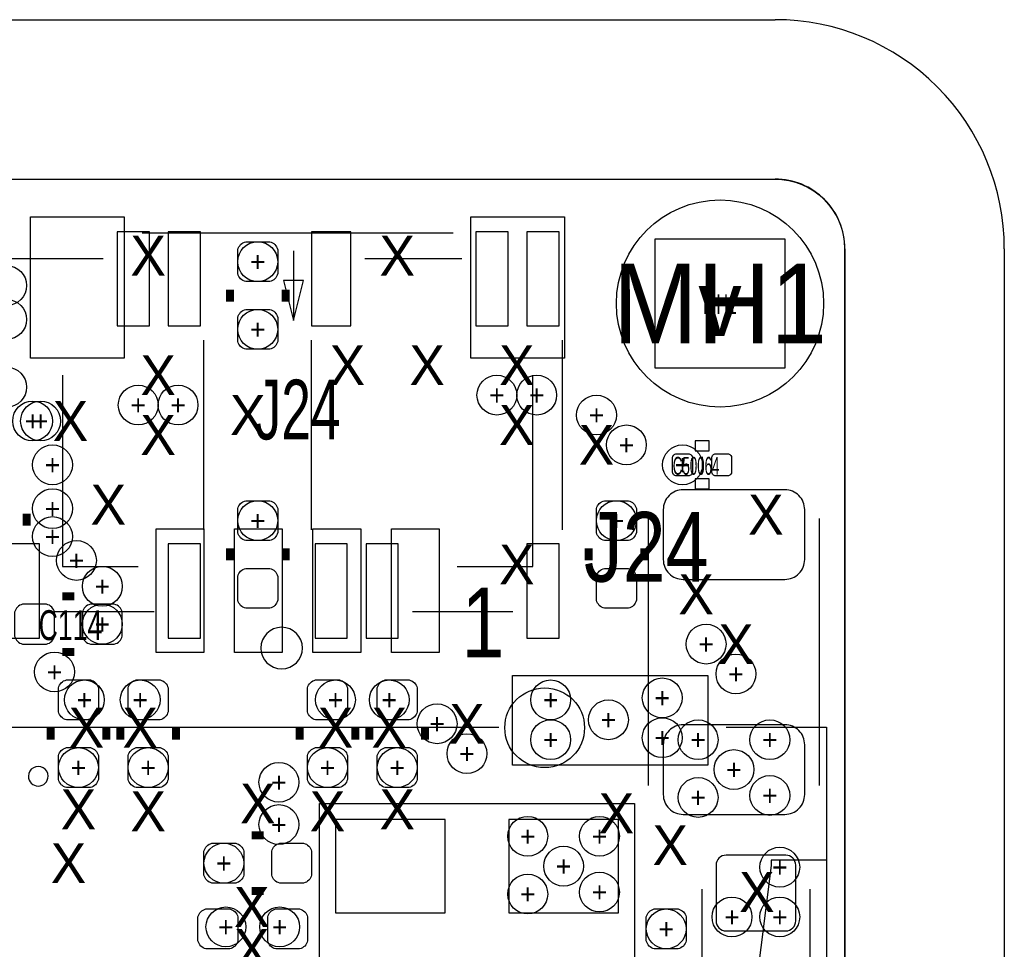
# Model space of a CAD drawing. Extents: x -65 to 355, y -46 to 251.
# Tile 21 of 28: x 38 to 51, y 10 to 22. Entities that reach past the tile are written whole.
import ezdxf
from ezdxf.enums import TextEntityAlignment as Align

# ---------------------------------------------------------------- set-up
doc = ezdxf.new("R2010")
doc.units = 0
for name, color, linetype in [('BG_OUTLINE', 7, 'CONTINUOUS'), ('BG_PANEL', 7, 'CONTINUOUS'), ('MA_NCLEGEND-1-16', 7, 'CONTINUOUS'), ('MA_NCLEGEND-1-2', 7, 'CONTINUOUS'), ('MA_NCLEGEND-14-15', 7, 'CONTINUOUS'), ('MA_NCLEGEND-15-16', 7, 'CONTINUOUS'), ('MA_NCLEGEND-2-3', 7, 'CONTINUOUS'), ('MA_NCLEGEND-3-14', 7, 'CONTINUOUS'), ('PG_SILKSCREEN_BOTTOM', 7, 'CONTINUOUS'), ('PG_SILKSCREEN_TOP', 7, 'CONTINUOUS'), ('PIN_BOTTOM', 7, 'CONTINUOUS'), ('PIN_TOP', 7, 'CONTINUOUS'), ('RD_ASSEMBLY_TOP', 7, 'CONTINUOUS'), ('RD_SILKSCREEN_TOP', 7, 'CONTINUOUS')]:
    doc.layers.add(name, color=color, linetype=linetype)

# ---------------------------------------------------------------- blocks, each defined once
blk = doc.blocks.new('FIGURE_CIRCLE')
blk.add_circle((0, 0), 0.5)
blk = doc.blocks.new('FIGURE_SQUARE')
blk.add_lwpolyline([(-0.5, -0.5), (-0.5, 0.5), (0.5, 0.5), (0.5, -0.5)], close=True)

msp = doc.modelspace()

# ---------------------------------------------------------------- linework, layer by layer
at = {"layer": 'BG_OUTLINE'}
msp.add_lwpolyline([(-1.9177, 18.7579, -0.414205), (-1.0287, 19.6469), (47.9933, 19.6469, -0.414199), (48.8823, 18.7579), (48.8823, 16.3449), (48.8823, -2.4511), (48.8823, -4.8641, -0.414223), (47.9933, -5.7531), (-1.0287, -5.7531, -0.414228), (-1.9177, -4.8641)], format="xyb", close=True, dxfattribs=at)
at = {"layer": 'BG_PANEL'}
for points in [[(-1.024382, 21.6789), (47.997618, 21.6789)], [(-1.024382, 19.6469), (47.997618, 19.6469)], [(48.886618, 18.7579), (48.886618, -4.8641)], [(50.918618, 18.7579), (50.918618, -4.8641)]]:
    msp.add_lwpolyline(points, dxfattribs=at)
for points in [[(50.918618, 18.7579, 0.414214), (47.997618, 21.6789)], [(48.886618, 18.7579, 0.414214), (47.997618, 19.6469)]]:
    msp.add_lwpolyline(points, format="xyb", dxfattribs=at)
at = {"layer": 'PG_SILKSCREEN_BOTTOM'}
for points in [[(38.196012, 18.632932), (39.43096, 18.632932)], [(42.768012, 18.632932), (44.00296, 18.632932)], [(40.715946, 15.172944), (40.715946, 17.593056)], [(42.088054, 15.172944), (42.088054, 17.593056)], [(45.287946, 15.172944), (45.287946, 17.593056)], [(46.3804, 15.3162), (46.3804, 11.9126)], [(48.5648, 11.9126), (48.5648, 15.3162)], [(38.80104, 14.133068), (40.080946, 14.133068)], [(43.37304, 14.133068), (44.652946, 14.133068)], [(47.0662, 8.9662), (47.0662, 10.5918)], [(48.4378, 10.5918), (48.4378, 8.9662)]]:
    msp.add_lwpolyline(points, dxfattribs=at)
at = {"layer": 'PG_SILKSCREEN_BOTTOM', "const_width": 0.1016}
for points in [[(41.0464, 18.2372), (41.0464, 18.0848)], [(41.7576, 18.2372), (41.7576, 18.0848)], [(41.0464, 14.7828), (41.0464, 14.9352)], [(41.7576, 14.7828), (41.7576, 14.9352)], [(45.6184, 14.7828), (45.6184, 14.9352)], [(46.3296, 14.7828), (46.3296, 14.9352)], [(38.7604, 12.4968), (38.7604, 12.6492)], [(39.4716, 12.4968), (39.4716, 12.6492)], [(39.6494, 12.4968), (39.6494, 12.6492)], [(40.3606, 12.4968), (40.3606, 12.6492)], [(41.9354, 12.4968), (41.9354, 12.6492)], [(42.6466, 12.4968), (42.6466, 12.6492)], [(42.8244, 12.4968), (42.8244, 12.6492)], [(43.5356, 12.4968), (43.5356, 12.6492)], [(41.4782, 11.2776), (41.3258, 11.2776)], [(41.4782, 10.5664), (41.3258, 10.5664)]]:
    msp.add_lwpolyline(points, dxfattribs=at)
at = {"layer": 'PG_SILKSCREEN_BOTTOM'}
msp.add_lwpolyline([(41.971976, 13.6652, 1), (41.441624, 13.6652, 1)], format="xyb", close=True, dxfattribs=at)
msp.add_lwpolyline([(38.728904, 12.030964, 1.000288), (38.478714, 12.030964, 0.999712), (38.728904, 12.030964)], format="xyb", dxfattribs=at)
msp.add_lwpolyline([(46.2026, 8.382), (42.1894, 8.382), (42.1894, 11.684), (46.2026, 11.684)], close=True, dxfattribs=at)
at = {"layer": 'PG_SILKSCREEN_TOP'}
for points in [[(39.9288, 18.9611), (43.8912, 18.9611)], [(41.8592, 18.7325), (41.8592, 17.8435), (41.9862, 18.3515), (41.7322, 18.3515), (41.8592, 17.8435)], [(38.9128, 17.145), (38.9128, 14.7066), (39.878, 14.7066)], [(43.942, 14.7066), (44.9072, 14.7066), (44.9072, 17.145)], [(47.0662, 16.1036), (47.0662, 15.9004)], [(35.973512, 12.658344), (44.473368, 12.658344)], [(47.373286, 12.658344), (48.651668, 12.658344)], [(48.651668, 12.658344), (48.651668, 10.959592), (47.945802, 10.959592), (47.945294, 10.893298), (47.747174, 9.30529)], [(48.651668, 10.959592), (48.651668, 9.503664), (48.62957, 9.459722), (48.563276, 9.415526), (48.45304, 9.393428), (47.702978, 9.1948)]]:
    msp.add_lwpolyline(points, dxfattribs=at)
for points in [[(46.9773, 16.3068), (46.9773, 16.1798), (47.1551, 16.1798), (47.1551, 16.3068)], [(46.9773, 15.8242), (46.9773, 15.6972), (47.1551, 15.6972), (47.1551, 15.8242)]]:
    msp.add_lwpolyline(points, close=True, dxfattribs=at)
at = {"layer": 'PG_SILKSCREEN_TOP', "const_width": 0.1016}
for points in [[(38.4556, 15.3797), (38.4556, 15.2273)], [(38.9128, 14.3256), (39.0652, 14.3256)], [(38.9128, 13.6144), (39.0652, 13.6144)]]:
    msp.add_lwpolyline(points, dxfattribs=at)
at = {"layer": 'PIN_BOTTOM'}
for points in [[(39.611046, 17.773142), (40.021002, 17.773142), (40.021002, 18.973038), (39.611046, 18.973038)], [(40.261032, 17.773142), (40.670988, 17.773142), (40.670988, 18.973038), (40.261032, 18.973038)], [(42.087927, 17.773142), (42.588053, 17.773142), (42.588053, 18.973038), (42.087927, 18.973038)], [(44.183046, 17.773142), (44.593002, 17.773142), (44.593002, 18.973038), (44.183046, 18.973038)], [(44.833032, 17.773142), (45.242988, 17.773142), (45.242988, 18.973038), (44.833032, 18.973038)], [(38.210998, 13.792962), (38.620954, 13.792962), (38.620954, 14.992858), (38.210998, 14.992858)], [(40.261032, 13.792962), (40.670988, 13.792962), (40.670988, 14.992858), (40.261032, 14.992858)], [(42.133012, 13.792962), (42.542968, 13.792962), (42.542968, 14.992858), (42.133012, 14.992858)], [(42.782998, 13.792962), (43.192954, 13.792962), (43.192954, 14.992858), (42.782998, 14.992858)], [(44.833032, 13.792962), (45.242988, 13.792962), (45.242988, 14.992858), (44.833032, 14.992858)], [(43.7896, 10.287), (43.7896, 11.4808), (42.3926, 11.4808), (42.3926, 10.287)], [(45.9994, 10.287), (45.9994, 11.4808), (44.6024, 11.4808), (44.6024, 10.287)]]:
    msp.add_lwpolyline(points, close=True, dxfattribs=at)
for points in [[(41.656, 18.7452), (41.656, 18.4404, -0.294587), (41.5544, 18.3388), (41.2496, 18.3388, -0.294587), (41.148, 18.4404), (41.148, 18.7452, -0.294587), (41.2496, 18.8468), (41.5544, 18.8468, -0.294587)], [(41.656, 17.8816), (41.656, 17.5768, -0.294587), (41.5544, 17.4752), (41.2496, 17.4752, -0.294587), (41.148, 17.5768), (41.148, 17.8816, -0.294587), (41.2496, 17.9832), (41.5544, 17.9832, -0.294587)], [(46.8249, 15.6845, 0.414214), (46.5709, 15.4305), (46.5709, 14.7955, 0.414214), (46.8249, 14.5415), (48.1203, 14.5415, 0.414214), (48.3743, 14.7955), (48.3743, 15.4305, 0.414214), (48.1203, 15.6845)], [(41.148, 15.1384), (41.148, 15.4432, -0.294587), (41.2496, 15.5448), (41.5544, 15.5448, -0.294587), (41.656, 15.4432), (41.656, 15.1384, -0.294587), (41.5544, 15.0368), (41.2496, 15.0368, -0.294587)], [(45.72, 15.1384), (45.72, 15.4432, -0.294587), (45.8216, 15.5448), (46.1264, 15.5448, -0.294587), (46.228, 15.4432), (46.228, 15.1384, -0.294587), (46.1264, 15.0368), (45.8216, 15.0368, -0.294587)], [(41.148, 14.2748), (41.148, 14.5796, -0.294587), (41.2496, 14.6812), (41.5544, 14.6812, -0.294587), (41.656, 14.5796), (41.656, 14.2748, -0.294587), (41.5544, 14.1732), (41.2496, 14.1732, -0.294587)], [(45.72, 14.2748), (45.72, 14.5796, -0.294587), (45.8216, 14.6812), (46.1264, 14.6812, -0.294587), (46.228, 14.5796), (46.228, 14.2748, -0.294587), (46.1264, 14.1732), (45.8216, 14.1732, -0.294587)], [(38.862, 12.8524), (38.862, 13.1572, -0.294587), (38.9636, 13.2588), (39.2684, 13.2588, -0.294587), (39.37, 13.1572), (39.37, 12.8524, -0.294587), (39.2684, 12.7508), (38.9636, 12.7508, -0.294587)], [(39.751, 12.8524), (39.751, 13.1572, -0.294587), (39.8526, 13.2588), (40.1574, 13.2588, -0.294587), (40.259, 13.1572), (40.259, 12.8524, -0.294587), (40.1574, 12.7508), (39.8526, 12.7508, -0.294587)], [(42.037, 12.8524), (42.037, 13.1572, -0.294587), (42.1386, 13.2588), (42.4434, 13.2588, -0.294587), (42.545, 13.1572), (42.545, 12.8524, -0.294587), (42.4434, 12.7508), (42.1386, 12.7508, -0.294587)], [(42.926, 12.8524), (42.926, 13.1572, -0.294587), (43.0276, 13.2588), (43.3324, 13.2588, -0.294587), (43.434, 13.1572), (43.434, 12.8524, -0.294587), (43.3324, 12.7508), (43.0276, 12.7508, -0.294587)], [(46.8249, 12.6873, 0.414214), (46.5709, 12.4333), (46.5709, 11.7983, 0.414214), (46.8249, 11.5443), (48.1203, 11.5443, 0.414214), (48.3743, 11.7983), (48.3743, 12.4333, 0.414214), (48.1203, 12.6873)], [(38.862, 11.9888), (38.862, 12.2936, -0.294587), (38.9636, 12.3952), (39.2684, 12.3952, -0.294587), (39.37, 12.2936), (39.37, 11.9888, -0.294587), (39.2684, 11.8872), (38.9636, 11.8872, -0.294587)], [(39.751, 11.9888), (39.751, 12.2936, -0.294587), (39.8526, 12.3952), (40.1574, 12.3952, -0.294587), (40.259, 12.2936), (40.259, 11.9888, -0.294587), (40.1574, 11.8872), (39.8526, 11.8872, -0.294587)], [(42.037, 11.9888), (42.037, 12.2936, -0.294587), (42.1386, 12.3952), (42.4434, 12.3952, -0.294587), (42.545, 12.2936), (42.545, 11.9888, -0.294587), (42.4434, 11.8872), (42.1386, 11.8872, -0.294587)], [(42.926, 11.9888), (42.926, 12.2936, -0.294587), (43.0276, 12.3952), (43.3324, 12.3952, -0.294587), (43.434, 12.2936), (43.434, 11.9888, -0.294587), (43.3324, 11.8872), (43.0276, 11.8872, -0.294587)], [(41.1226, 10.668), (40.8178, 10.668, -0.294587), (40.7162, 10.7696), (40.7162, 11.0744, -0.294587), (40.8178, 11.176), (41.1226, 11.176, -0.294587), (41.2242, 11.0744), (41.2242, 10.7696, -0.294587)], [(41.9862, 10.668), (41.6814, 10.668, -0.294587), (41.5798, 10.7696), (41.5798, 11.0744, -0.294587), (41.6814, 11.176), (41.9862, 11.176, -0.294587), (42.0878, 11.0744), (42.0878, 10.7696, -0.294587)], [(48.133, 11.0236), (47.371, 11.0236, 0.414214), (47.244, 10.8966), (47.244, 10.1854, 0.414214), (47.371, 10.0584), (48.133, 10.0584, 0.414214), (48.26, 10.1854), (48.26, 10.8966, 0.414214)], [(40.64, 9.9314), (40.64, 10.2362, -0.294587), (40.7416, 10.3378), (41.0464, 10.3378, -0.294587), (41.148, 10.2362), (41.148, 9.9314, -0.294587), (41.0464, 9.8298), (40.7416, 9.8298, -0.294587)], [(41.529, 9.9314), (41.529, 10.2362, -0.294587), (41.6306, 10.3378), (41.9354, 10.3378, -0.294587), (42.037, 10.2362), (42.037, 9.9314, -0.294587), (41.9354, 9.8298), (41.6306, 9.8298, -0.294587)], [(46.355, 9.9314), (46.355, 10.2362, -0.294587), (46.4566, 10.3378), (46.7614, 10.3378, -0.294587), (46.863, 10.2362), (46.863, 9.9314, -0.294587), (46.7614, 9.8298), (46.4566, 9.8298, -0.294587)]]:
    msp.add_lwpolyline(points, format="xyb", close=True, dxfattribs=at)
for centre, radius in [((47.2948, 18.0594), 1.3208), ((45.0596, 12.6492), 0.508)]:
    msp.add_circle(centre, radius, dxfattribs=at)
at = {"layer": 'PIN_TOP'}
for points in [[(38.5064, 17.3609), (38.5064, 19.1643), (39.7002, 19.1643), (39.7002, 17.3609)], [(44.1198, 17.3609), (44.1198, 19.1643), (45.3136, 19.1643), (45.3136, 17.3609)], [(40.105076, 13.61059), (40.105076, 15.18539), (40.714676, 15.18539), (40.714676, 13.61059)], [(41.105328, 13.61059), (41.105328, 15.18539), (41.714928, 15.18539), (41.714928, 13.61059)], [(42.105072, 13.61059), (42.105072, 15.18539), (42.714672, 15.18539), (42.714672, 13.61059)], [(43.105324, 13.61059), (43.105324, 15.18539), (43.714924, 15.18539), (43.714924, 13.61059)], [(44.648374, 13.316966), (47.137574, 13.316966), (47.137574, 12.173966), (44.648374, 12.173966)]]:
    msp.add_lwpolyline(points, close=True, dxfattribs=at)
for points in [[(46.689264, 16.0909, -0.414214), (46.740064, 16.1417), (46.892464, 16.1417, -0.414214), (46.943264, 16.0909), (46.943264, 15.9131, -0.414214), (46.892464, 15.8623), (46.740064, 15.8623, -0.414214), (46.689264, 15.9131)], [(47.189136, 16.0909, -0.414214), (47.239936, 16.1417), (47.392336, 16.1417, -0.414214), (47.443136, 16.0909), (47.443136, 15.9131, -0.414214), (47.392336, 15.8623), (47.239936, 15.8623, -0.414214), (47.189136, 15.9131)], [(38.4048, 13.716), (38.7096, 13.716, 0.294587), (38.8112, 13.8176), (38.8112, 14.1224, 0.294587), (38.7096, 14.224), (38.4048, 14.224, 0.294587), (38.3032, 14.1224), (38.3032, 13.8176, 0.294587)], [(39.2684, 13.716), (39.5732, 13.716, 0.294587), (39.6748, 13.8176), (39.6748, 14.1224, 0.294587), (39.5732, 14.224), (39.2684, 14.224, 0.294587), (39.1668, 14.1224), (39.1668, 13.8176, 0.294587)]]:
    msp.add_lwpolyline(points, format="xyb", close=True, dxfattribs=at)
msp.add_circle((47.2948, 18.0594), 1.3208, dxfattribs=at)

# ---------------------------------------------------------------- block references
at = {"layer": 'MA_NCLEGEND-1-16', "xscale": 1.651, "yscale": 1.651}
msp.add_blockref('FIGURE_SQUARE', (47.2948, 18.0594), dxfattribs=at)
at = {"layer": 'MA_NCLEGEND-1-2', "xscale": 0.508, "yscale": 0.508}
for p in [(38.2016, 18.288), (38.2016, 17.8562), (38.2016, 16.9926), (44.45, 16.891), (44.958, 16.891), (39.878, 16.764), (40.386, 16.764), (38.6334, 16.5608), (38.7858, 16.002), (46.816264, 16.002), (38.7858, 15.4432), (38.7858, 15.0876), (39.0906, 14.7828), (39.4208, 14.4526), (39.4208, 13.97), (38.8112, 13.3604), (45.1358, 13.0048), (46.5582, 13.0302), (45.8724, 12.7508), (45.1358, 12.4968), (46.5582, 12.5222)]:
    msp.add_blockref('FIGURE_CIRCLE', p, dxfattribs=at)
at = {"layer": 'MA_NCLEGEND-14-15', "xscale": 0.508, "yscale": 0.508}
for p in [(44.45, 16.891), (44.958, 16.891), (39.878, 16.764), (40.386, 16.764), (45.72, 16.637), (38.5318, 16.5608), (47.498, 13.335), (39.1922, 13.0048), (39.9034, 13.0048), (42.3926, 13.0048), (43.0784, 13.0048), (44.069, 12.319), (39.116, 12.1412), (40.005, 12.1412), (42.291, 12.1412), (43.18, 12.1412), (41.671494, 11.953494), (48.0568, 10.8712), (47.4472, 10.2362), (48.0568, 10.2362), (40.9956, 10.1092), (41.6814, 10.1092)]:
    msp.add_blockref('FIGURE_CIRCLE', p, dxfattribs=at)
at = {"layer": 'MA_NCLEGEND-15-16', "xscale": 0.508, "yscale": 0.508}
for p in [(41.402, 18.5928), (41.402, 17.7292), (44.45, 16.891), (44.958, 16.891), (39.878, 16.764), (40.386, 16.764), (41.402, 15.2908), (45.974, 15.2908), (39.1922, 13.0048), (39.9034, 13.0048), (42.3926, 13.0048), (43.0784, 13.0048), (47.0154, 12.4968), (47.9298, 12.4968), (39.116, 12.1412), (40.005, 12.1412), (42.291, 12.1412), (43.18, 12.1412), (47.4726, 12.1158), (47.0154, 11.7602), (47.9298, 11.7856), (44.8437, 11.2649), (45.7581, 11.2649), (40.9702, 10.922), (45.3009, 10.8839), (48.0568, 10.8712), (45.7581, 10.5537), (44.8437, 10.5283), (47.4472, 10.2362), (48.0568, 10.2362), (40.9956, 10.1092), (41.6814, 10.1092), (46.609, 10.0838)]:
    msp.add_blockref('FIGURE_CIRCLE', p, dxfattribs=at)
at = {"layer": 'MA_NCLEGEND-2-3', "xscale": 0.508, "yscale": 0.508}
for p in [(44.45, 16.891), (44.958, 16.891), (39.878, 16.764), (40.386, 16.764), (38.6334, 16.5608), (46.101, 16.256), (47.117, 13.716), (43.688, 12.7), (41.671494, 11.414506)]:
    msp.add_blockref('FIGURE_CIRCLE', p, dxfattribs=at)

# ---------------------------------------------------------------- texts
at = {"layer": 'MA_NCLEGEND-1-16'}
msp.add_text('v', height=0.8255, dxfattribs=at).set_placement((47.2948, 18.0594), align=Align.MIDDLE_CENTER)
at = {"layer": 'MA_NCLEGEND-1-2'}
for p in [(44.45, 16.891), (44.958, 16.891), (39.878, 16.764), (40.386, 16.764), (38.6334, 16.5608), (38.7858, 16.002), (46.816264, 16.002), (38.7858, 15.4432), (38.7858, 15.0876), (39.0906, 14.7828), (39.4208, 14.4526), (39.4208, 13.97), (38.8112, 13.3604), (45.1358, 13.0048), (46.5582, 13.0302), (45.8724, 12.7508), (45.1358, 12.4968), (46.5582, 12.5222)]:
    msp.add_text('+', height=0.254, dxfattribs=at).set_placement(p, align=Align.MIDDLE_CENTER)
at = {"layer": 'MA_NCLEGEND-14-15'}
for p in [(44.45, 16.891), (44.958, 16.891), (39.878, 16.764), (40.386, 16.764), (45.72, 16.637), (38.5318, 16.5608), (47.498, 13.335), (39.1922, 13.0048), (39.9034, 13.0048), (42.3926, 13.0048), (43.0784, 13.0048), (44.069, 12.319), (39.116, 12.1412), (40.005, 12.1412), (42.291, 12.1412), (43.18, 12.1412), (41.671494, 11.953494), (48.0568, 10.8712), (47.4472, 10.2362), (48.0568, 10.2362), (40.9956, 10.1092), (41.6814, 10.1092)]:
    msp.add_text('+', height=0.254, dxfattribs=at).set_placement(p, align=Align.MIDDLE_CENTER)
at = {"layer": 'MA_NCLEGEND-15-16'}
for p in [(41.402, 18.5928), (41.402, 17.7292), (44.45, 16.891), (44.958, 16.891), (39.878, 16.764), (40.386, 16.764), (41.402, 15.2908), (45.974, 15.2908), (39.1922, 13.0048), (39.9034, 13.0048), (42.3926, 13.0048), (43.0784, 13.0048), (47.0154, 12.4968), (47.9298, 12.4968), (39.116, 12.1412), (40.005, 12.1412), (42.291, 12.1412), (43.18, 12.1412), (47.4726, 12.1158), (47.0154, 11.7602), (47.9298, 11.7856), (44.8437, 11.2649), (45.7581, 11.2649), (40.9702, 10.922), (45.3009, 10.8839), (48.0568, 10.8712), (44.8437, 10.5283), (45.7581, 10.5537), (47.4472, 10.2362), (48.0568, 10.2362), (40.9956, 10.1092), (41.6814, 10.1092), (46.609, 10.0838)]:
    msp.add_text('+', height=0.254, dxfattribs=at).set_placement(p, align=Align.MIDDLE_CENTER)
at = {"layer": 'MA_NCLEGEND-2-3'}
for p in [(44.45, 16.891), (44.958, 16.891), (39.878, 16.764), (40.386, 16.764), (38.6334, 16.5608), (46.101, 16.256), (47.117, 13.716), (43.688, 12.7), (41.671494, 11.414506)]:
    msp.add_text('+', height=0.254, dxfattribs=at).set_placement(p, align=Align.MIDDLE_CENTER)
at = {"layer": 'MA_NCLEGEND-3-14'}
for p in [(40.005, 18.669), (43.18, 18.669), (42.545, 17.272), (43.561, 17.272), (44.704, 17.272), (40.132, 17.145), (41.275, 16.637), (39.0144, 16.5608), (44.704, 16.51), (40.132, 16.383), (45.72, 16.256), (39.497, 15.494), (47.879, 15.367), (44.704, 14.732), (46.99, 14.351), (47.498, 13.716), (44.069, 12.7), (39.2176, 12.6492), (39.9034, 12.6492), (42.3926, 12.6492), (43.0784, 12.6492), (41.402, 11.684), (39.116, 11.6078), (40.005, 11.5824), (42.291, 11.5824), (43.18, 11.6078), (45.974, 11.557), (46.6598, 11.1506), (38.989, 10.922), (47.7647, 10.5537), (41.3258, 10.3632), (41.3258, 9.8298)]:
    msp.add_text('X', height=0.508, dxfattribs=at).set_placement(p, align=Align.MIDDLE_CENTER)
at = {"layer": 'PG_SILKSCREEN_TOP', "width": 0.828571}
msp.add_text('1', height=0.889, dxfattribs=at).set_placement((44.2722, 13.546582), align=Align.CENTER)
at = {"layer": 'RD_ASSEMBLY_TOP'}
for s, height, width, p in [('MH1', 0.254, 0.6, (47.2948, 17.924018)), ('J24', 0.762, 0.666667, (41.91, 16.32585)), ('C50064', 0.2286, 0.555556, (46.99, 15.875)), ('C114', 0.381, 0.666667, (39.0144, 13.7668))]:
    msp.add_text(s, height=height, dxfattribs=dict(at, width=width)).set_placement(p, align=Align.CENTER)
at = {"layer": 'RD_SILKSCREEN_TOP'}
for s, height, width, p in [('MH1', 1.016, 0.95, (47.2948, 17.5514)), ('J24', 0.889, 0.828571, (46.355, 14.511782))]:
    msp.add_text(s, height=height, dxfattribs=dict(at, width=width)).set_placement(p, align=Align.CENTER)

doc.saveas('drawing.dxf')
